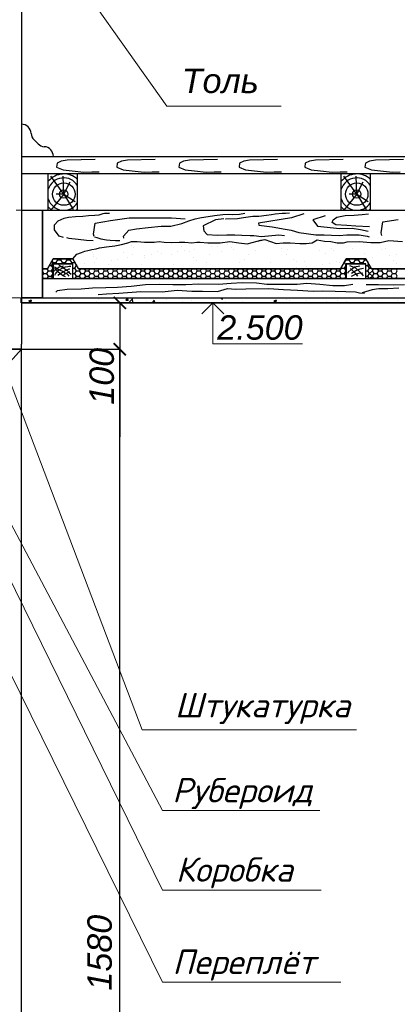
# Model space of a CAD drawing. Header units: millimetres. Extents: x 84778 to 227326, y -44398 to 146312.
# Tile 65 of 67: x 216051 to 219918, y -8001 to 2085. Entities that reach past the tile are written whole.
import ezdxf

# ---------------------------------------------------------------- set-up
doc = ezdxf.new("R2010")
doc.units = ezdxf.units.MM
doc.header["$LTSCALE"] = 10
doc.linetypes.add('ACAD_ISO03W100', pattern=[30, 12, -18])
doc.linetypes.add('DASHED', pattern=[19.05, 12.7, -6.35])
for name, color, linetype, lineweight in [('Основная', 7, 'Continuous', 30), ('основной', 7, 'Continuous', 30), ('пунктирная', 7, 'ACAD_ISO03W100', 20), ('Тонкая', 7, 'Continuous', 25)]:
    doc.layers.add(name, color=color, linetype=linetype, lineweight=lineweight)
doc.layers.add('Размерная', color=7, linetype='Continuous')
doc.layers.add('Текст', color=7, linetype='Continuous')
doc.styles.add('Isocpeur', font='isocpeui.ttf')
doc.styles.add('STIL 888', font='ARIALI.TTF')

# ---------------------------------------------------------------- blocks, each defined once
blk = doc.blocks.new('_ArchTick')
at = {"color": 0, "linetype": 'ByBlock', "const_width": 0.15}
blk.add_lwpolyline([(-0.5, -0.5), (0.5, 0.5)], dxfattribs=at)

msp = doc.modelspace()

# ---------------------------------------------------------------- linework, layer by layer
at = {"layer": 'Основная', "ltscale": 50}
for p, q in [((216066.7, 684.6), (223942.8, 684.6)), ((216066.7, 684.6), (223942.8, 684.6)), ((216066.7, -815.4), (223942.8, -815.4)), ((216066.7, -815.4), (223942.8, -815.4)), ((216068.9, -815.4), (223942.8, -815.4))]:
    msp.add_line(p, q, dxfattribs=at)
at = {"layer": 'Основная', "linetype": 'Continuous', "lineweight": 30, "ltscale": 1000}
for p, q in [((215867.3, -1290.4), (216068.9, -1290.4)), ((216068.9, -1290.4), (215867.3, -1515.4))]:
    msp.add_line(p, q, dxfattribs=at)
at = {"layer": 'основной'}
for p, q in [((216068.9, 4725.2), (216068.9, -1240.4)), ((216068.9, 134.6), (216068.9, -765.4))]:
    msp.add_line(p, q, dxfattribs=at)
at = {"layer": 'основной', "lineweight": 30}
for q in [(214367.3, -1290.4), (214417.3, -1290.4)]:
    msp.add_line((216068.9, -1290.4), q, dxfattribs=at)
at = {"layer": 'основной', "ltscale": 50}
msp.add_line((216068.9, -8890.4), (216068.9, -1240.4), dxfattribs=at)
at = {"layer": 'пунктирная', "linetype": 'DASHED'}
for p, q in [((215443.9, 134.6), (216068.9, 134.6)), ((215168.9, -765.4), (216068.9, -765.4))]:
    msp.add_line(p, q, dxfattribs=at)
at = {"layer": 'Размерная', "linetype": 'Continuous', "lineweight": 20}
for p, q in [((217916.8, -928.5), (218030, -815.4)), ((218143.1, -928.5), (218030, -815.4)), ((218030, -815.4), (218030, -1234)), ((218030, -1234), (218946.6, -1234))]:
    msp.add_line(p, q, dxfattribs=at)
at = {"layer": 'Текст', "lineweight": 20}
for p, q in [((215862.1, -1381.9), (217305.5, -5189.2)), ((215082, -1415.4), (217513.4, -6015.5)), ((214991.3, -1694.8), (217513.4, -6831.3)), ((214734, -2131.8), (217513.4, -7773.6)), ((217305.5, -5189.2), (219500.7, -5189.2)), ((217513.4, -6015.5), (219123.7, -6015.5)), ((217513.4, -6831.3), (219138.9, -6831.3)), ((217513.4, -7773.6), (219339.6, -7773.6))]:
    msp.add_line(p, q, dxfattribs=at)
at = {"layer": 'Тонкая', "linetype": 'Continuous', "lineweight": 0, "ltscale": 1000}
for p, q in [((215607.5, 3948.7), (217558.2, 1199.3)), ((217558.2, 1199.3), (218728.9, 1199.3))]:
    msp.add_line(p, q, dxfattribs=at)
at = {"layer": 'Тонкая', "lineweight": -2}
msp.add_line((216197.8, 855.7), (216240.2, 813.3), dxfattribs=at)
at = {"layer": 'Тонкая', "ltscale": 50}
for p, q in [((216068.9, 684.6), (223942.8, 684.6)), ((216068.9, 684.6), (223942.8, 684.6)), ((216068.9, 134.6), (223942.8, 134.6)), ((216285.9, -215.4), (216285.9, 134.6)), ((216285.9, -765.4), (216285.9, -315.4)), ((216068.9, -765.4), (223942.8, -765.4)), ((216068.9, -815.4), (223942.8, -815.4))]:
    msp.add_line(p, q, dxfattribs=at)
at = {"layer": 'Тонкая', "linetype": 'Continuous', "ltscale": 1000}
for p, q in [((216285.9, 684.6), (219702.5, 684.6)), ((216434.6, 613.7), (216429.5, 575.9)), ((216477.5, 636.4), (216434.6, 613.7)), ((216538.1, 646.5), (216477.5, 636.4)), ((216823.2, 651.6), (216538.1, 646.5)), ((217050.3, 613.7), (217045.3, 575.9)), ((217093.2, 636.4), (217050.3, 613.7)), ((217153.8, 646.5), (217093.2, 636.4)), ((217439, 651.6), (217153.8, 646.5)), ((217686.3, 613.7), (217681.3, 575.9)), ((217729.2, 636.4), (217686.3, 613.7)), ((217789.8, 646.5), (217729.2, 636.4)), ((218075, 651.6), (217789.8, 646.5)), ((218302.1, 613.7), (218297, 575.9)), ((218345, 636.4), (218302.1, 613.7)), ((218405.6, 646.5), (218345, 636.4)), ((218690.7, 651.6), (218405.6, 646.5)), ((218975.9, 613.7), (218970.9, 575.9)), ((219018.8, 636.4), (218975.9, 613.7)), ((219079.4, 646.5), (219018.8, 636.4)), ((219364.6, 651.6), (219079.4, 646.5)), ((219591.7, 613.7), (219586.6, 575.9)), ((219634.6, 636.4), (219591.7, 613.7)), ((219695.2, 646.5), (219634.6, 636.4)), ((219980.3, 651.6), (219695.2, 646.5)), ((216068.9, 509.6), (223942.8, 509.6)), ((216344.1, 135.5), (216344.1, 509.6)), ((216429.5, 575.9), (216495.2, 545.7)), ((216495.2, 545.7), (216588.5, 535.6)), ((216588.5, 535.6), (216709.7, 523)), ((216644.1, 135.5), (216644.1, 509.6)), ((216709.7, 523), (216790.4, 528)), ((216790.4, 528), (216863.6, 525.5)), ((217045.3, 575.9), (217110.9, 545.7)), ((217110.9, 545.7), (217204.3, 535.6)), ((217204.3, 535.6), (217325.4, 523)), ((217325.4, 523), (217406.2, 528)), ((217406.2, 528), (217479.4, 525.5)), ((217681.3, 575.9), (217746.9, 545.7)), ((217746.9, 545.7), (217840.3, 535.6)), ((217840.3, 535.6), (217961.4, 523)), ((217961.4, 523), (218042.2, 528)), ((218042.2, 528), (218115.3, 525.5)), ((218297, 575.9), (218362.7, 545.7)), ((218362.7, 545.7), (218456, 535.6)), ((218456, 535.6), (218577.2, 523)), ((218577.2, 523), (218657.9, 528)), ((218657.9, 528), (218731.1, 525.5)), ((218970.9, 575.9), (219036.5, 545.7)), ((219036.5, 545.7), (219129.9, 535.6)), ((219129.9, 535.6), (219251, 523)), ((219251, 523), (219331.8, 528)), ((219331.8, 528), (219404.9, 525.5)), ((219344.1, 135.5), (219344.1, 509.6)), ((219586.6, 575.9), (219652.3, 545.7)), ((219644.1, 135.5), (219644.1, 509.6)), ((219652.3, 545.7), (219745.6, 535.6)), ((219745.6, 535.6), (219866.8, 523)), ((219866.8, 523), (219947.5, 528)), ((216502.6, 298.4), (216369, 482.1)), ((216502.6, 298.4), (216497.4, 481.7)), ((216502.6, 298.4), (216566.9, 423.2)), ((219502.6, 298.4), (219369, 482.1)), ((219502.6, 298.4), (219497.4, 481.7)), ((219502.6, 298.4), (219566.9, 423.2)), ((216502.6, 298.4), (216370.7, 135.5)), ((216502.6, 298.4), (216425.7, 296.5)), ((216502.6, 298.4), (216619.7, 221.4)), ((216502.6, 298.4), (216598.1, 139.5)), ((219502.6, 298.4), (219370.7, 135.5)), ((219502.6, 298.4), (219425.7, 296.5)), ((219502.6, 298.4), (219598.1, 139.5)), ((219502.6, 298.4), (219619.7, 221.4)), ((216068.9, 134.6), (216285.9, 134.6)), ((216285.9, 134.6), (216285.9, -765.4)), ((216904.4, 98.4), (216919.5, 101.8)), ((216919.5, 101.8), (216965.9, 103)), ((216965.9, 103), (216969.4, 104.2)), ((218301.5, 92.6), (218355.9, 104.4)), ((218667, 94.8), (218740.4, 101.9)), ((218740.4, 101.9), (218771.2, 101.9)), ((218771.2, 101.9), (218813.8, 106.7)), ((216409.3, -17.8), (216445.3, 25.2)), ((216445.3, 25.2), (216475.5, 39.1)), ((216475.5, 39.1), (216506.9, 53.1)), ((216506.9, 53.1), (216551.1, 63.5)), ((216551.1, 63.5), (216623.1, 68.2)), ((216623.1, 68.2), (216697.5, 72.8)), ((216697.5, 72.8), (216754.4, 78.6)), ((216754.4, 78.6), (216820.7, 82.1)), ((216806.2, -110.9), (216823.6, 2.1)), ((216820.7, 82.1), (216863.7, 86.7)), ((216823.6, 2.1), (216980.3, 28.2)), ((216863.7, 86.7), (216904.4, 98.4)), ((216980.3, 28.2), (217171.7, 54.3)), ((217171.7, 54.3), (217319.7, 54.3)), ((217319.7, 54.3), (217476.3, 54.3)), ((217476.3, 54.3), (217606.9, 54.3)), ((217606.9, 54.3), (217746.1, 45.6)), ((217709.8, -4.4), (217783.2, 24)), ((217783.2, 24), (217847.1, 45.3)), ((217847.1, 45.3), (217913.3, 59.5)), ((217913.3, 59.5), (217982, 68.9)), ((218055.3, 33.5), (217929.9, -28)), ((217982, 68.9), (218045.8, 78.4)), ((218045.8, 78.4), (218131.1, 87.8)), ((218142.9, 45.3), (218055.3, 33.5)), ((218131.1, 87.8), (218192.6, 92.6)), ((218158.2, 45.2), (218162.9, 45.2)), ((218162.9, 45.2), (218281.3, 49.9)), ((218192.6, 92.6), (218228.1, 90.2)), ((218228.1, 90.2), (218301.5, 92.6)), ((218281.3, 49.9), (218342.8, 59.4)), ((218342.8, 59.4), (218439.8, 71.2)), ((218439.8, 71.2), (218501.4, 73.6)), ((218832.8, 53.8), (218496.1, 0.9)), ((218496.1, 0.9), (218500.9, -20.7)), ((218501.4, 73.6), (218579.5, 83)), ((218579.5, 83), (218629.2, 87.8)), ((218629.2, 87.8), (218667, 94.8)), ((218960.2, 97), (218832.8, 53.8)), ((219179.1, 75.4), (219054, 34.5)), ((219054, 34.5), (219099.7, -30.3)), ((219251.2, 8.1), (219260.9, 34.5)), ((219289.7, -15.9), (219251.2, 8.1)), ((219260.9, 34.5), (219296.9, 61)), ((219296.9, 61), (219383.5, 77.8)), ((219383.5, 77.8), (219474.9, 82.6)), ((219474.9, 82.6), (219559.1, 89.8)), ((219559.1, 89.8), (219624, 94.6)), ((219751.1, -99.8), (219768.5, 13.2)), ((219768.5, 13.2), (219925.2, 39.3)), ((216408.1, -68.8), (216409.3, -17.8)), ((216455.8, -131.5), (216408.1, -68.8)), ((217113.4, -132.1), (217167.8, -70.6)), ((217167.8, -70.6), (217248.3, -56.4)), ((217248.3, -56.4), (217366.6, -42.2)), ((217366.6, -42.2), (217499.2, -30.4)), ((217499.2, -30.4), (217598.6, -30.4)), ((217598.6, -30.4), (217709.8, -4.4)), ((217929.9, -28), (217937, -77.7)), ((217937, -77.7), (217972.5, -115.5)), ((218500.9, -20.7), (218635.6, -37.6)), ((218635.6, -37.6), (218770.3, -59.2)), ((218770.3, -59.2), (218830.4, -71.2)), ((218830.4, -71.2), (218909.7, -95.2)), ((218909.7, -95.2), (219082.9, -119.3)), ((219099.7, -30.3), (219330.6, -54.4)), ((219400.3, -23.1), (219289.7, -15.9)), ((219330.6, -54.4), (219455.7, -49.6)), ((219494.1, -30.3), (219400.3, -23.1)), ((219455.7, -49.6), (219539.8, -64)), ((219633.6, -35.2), (219494.1, -30.3)), ((219539.8, -64), (219619.2, -80.8)), ((219759.8, -125.9), (219751.1, -99.8)), ((216285.9, -315.4), (216285.9, -197.6)), ((216499.9, -147.8), (216455.8, -131.5)), ((216530.8, -146.8), (216554.9, -153.3)), ((216554.9, -153.3), (216649.4, -162.1)), ((216649.4, -162.1), (216735.1, -173.1)), ((216735.1, -173.1), (216803.2, -177.5)), ((216814.9, -137), (216806.2, -110.9)), ((216818.6, -140.2), (216842.7, -146.8)), ((216842.7, -146.8), (216882.3, -159.9)), ((216882.3, -159.9), (216941.6, -168.7)), ((216941.6, -168.7), (216976.7, -173.1)), ((216976.7, -173.1), (217031.7, -175.3)), ((217031.7, -175.3), (217047, -175.3)), ((217047, -175.3), (217077.8, -177.5)), ((217093.1, -218.8), (217159.3, -200.3)), ((217118.1, -153.4), (217113.4, -132.1)), ((217159.3, -200.3), (217196.4, -187)), ((217196.4, -187), (217254.6, -187)), ((217254.6, -187), (217328.8, -192.3)), ((217328.8, -192.3), (217426.8, -192.3)), ((217408.2, -195.1), (217408.2, -195.1)), ((217426.8, -192.3), (217479.7, -187)), ((217479.7, -187), (217530, -195)), ((217530, -195), (217606.8, -197.6)), ((217606.8, -197.6), (217683.6, -195)), ((217683.6, -195), (217741.9, -195)), ((217741.9, -195), (217813.4, -200.3)), ((217813.4, -200.3), (217863.7, -195)), ((217863.7, -195), (217900.7, -192.3)), ((217900.7, -192.3), (217977.5, -200.3)), ((217972.5, -115.5), (218076.6, -122.6)), ((217977.5, -200.3), (218105, -201.3)), ((218076.6, -122.6), (218171.3, -120.2)), ((218105, -201.3), (218202.8, -187.3)), ((218171.3, -120.2), (218254.1, -120.2)), ((218199.2, -193.7), (218199.2, -193.7)), ((218202.8, -187.3), (218295.9, -201.3)), ((218254.1, -120.2), (218325.1, -122.6)), ((218295.9, -201.3), (218379.8, -210.6)), ((218325.1, -122.6), (218410.3, -125)), ((218379.8, -210.6), (218481.6, -182.6)), ((218410.3, -125), (218448.2, -125)), ((218448.2, -125), (218526.3, -134.4)), ((218481.6, -182.6), (218561.6, -167.6)), ((218481.6, -182.6), (218521.6, -175.1)), ((218521.6, -175.1), (218561.6, -167.6)), ((218524.8, -175.4), (218524.8, -175.4)), ((218526.3, -134.4), (218704.9, -118)), ((218561.6, -167.6), (218677.8, -205.9)), ((218594.7, -193), (218594.7, -193)), ((218677.8, -205.9), (218747.7, -201.3)), ((218704.9, -118), (218764.1, -125.1)), ((218747.7, -201.3), (218822.2, -201.3)), ((218822.2, -201.3), (218920, -205.9)), ((218985.2, -205.9), (219045.8, -201.3)), ((219045.8, -201.3), (219097, -168.7)), ((219082.9, -119.3), (219169.5, -119.3)), ((219097, -168.7), (219172.1, -183.1)), ((219169.5, -119.3), (219244, -121.7)), ((219172.1, -183.1), (219236.7, -187.3)), ((219236.7, -187.3), (219301.9, -201.3)), ((219244, -121.7), (219321, -124.1)), ((219301.9, -201.3), (219367.1, -201.3)), ((219321, -124.1), (219400.3, -119.3)), ((219367.1, -201.3), (219405.8, -192)), ((219367.1, -201.3), (219367.1, -201.3)), ((219400.3, -119.3), (219527.8, -119.3)), ((219405.8, -192), (219526.9, -187.3)), ((219526.9, -187.3), (219648, -196.6)), ((219527.8, -119.3), (219609.6, -133.7)), ((219609.6, -133.7), (219628.8, -140.9)), ((219648, -196.6), (219741.2, -196.6)), ((219741.2, -196.6), (219829.7, -178)), ((219781.2, -190.8), (219781.2, -190.8)), ((219829.7, -178), (219969.4, -187.3)), ((216635.9, -315.4), (216682.7, -300.8)), ((216682.7, -300.8), (216717.1, -287.6)), ((216717.1, -287.6), (216748.9, -279.6)), ((216748.9, -279.6), (216788.6, -269.1)), ((216788.6, -269.1), (216833.6, -263.8)), ((216833.6, -263.8), (216868, -250.5)), ((216868, -250.5), (216939.5, -242.6)), ((216939.5, -242.6), (217024.3, -232)), ((217024.3, -232), (217093.1, -218.8)), ((217192.3, -228.3), (217192.3, -228.3)), ((217215.7, -249.7), (217215.7, -249.7)), ((217461.5, -292), (217461.5, -292)), ((217671.7, -287.7), (217671.7, -287.7)), ((217707.9, -239.5), (217707.9, -239.5)), ((217737.8, -279), (217737.8, -279)), ((217793.9, -287.7), (217793.9, -287.7)), ((217841.1, -265.4), (217841.1, -265.4)), ((218013.6, -242.7), (218013.6, -242.7)), ((218079.7, -234), (218079.7, -234)), ((218118.8, -289.3), (218118.8, -289.3)), ((218182.9, -220.4), (218182.9, -220.4)), ((218216.1, -243.9), (218216.1, -243.9)), ((218239.5, -265.3), (218239.5, -265.3)), ((218461.8, -276.9), (218461.8, -276.9)), ((218731.8, -255.1), (218731.8, -255.1)), ((218794.2, -272.7), (218794.2, -272.7)), ((218920, -205.9), (218985.2, -205.9)), ((219119.1, -274.2), (219119.1, -274.2)), ((219240, -259.4), (219240, -259.4)), ((219263.4, -280.9), (219263.4, -280.9)), ((219462.1, -261.9), (219462.1, -261.9)), ((219755.6, -270.7), (219755.6, -270.7)), ((219794.5, -257.6), (219794.5, -257.6)), ((216285.9, -465.4), (216285.9, -315.4)), ((216394.1, -365.4), (216337.3, -465.4)), ((216337.3, -465.4), (216394.1, -365.4)), ((216337.3, -465.4), (216394.1, -365.4)), ((216393.7, -403.9), (216382.9, -385.1)), ((216594.1, -365.4), (216394.1, -365.4)), ((216394.1, -365.4), (216594.1, -365.4)), ((216394.1, -365.4), (216594.1, -365.4)), ((216394.1, -365.4), (216594.1, -365.4)), ((216425.4, -403.8), (216441.3, -376.3)), ((216441.3, -376.4), (216435, -365.4)), ((216441.4, -376.3), (216473.1, -376.3)), ((216473.1, -376.3), (216479.4, -365.4)), ((216489, -403.9), (216473.1, -376.4)), ((216520.7, -403.8), (216536.6, -376.3)), ((216536.6, -376.4), (216530.3, -365.4)), ((216536.6, -376.3), (216568.4, -376.3)), ((216568.3, -376.3), (216574.6, -365.4)), ((216584.2, -403.9), (216568.3, -376.4)), ((216594.1, -365.4), (216635.9, -315.4)), ((216652.5, -465.4), (216594.1, -365.4)), ((216594.1, -365.4), (216652.5, -465.4)), ((216594.1, -365.4), (216652.5, -465.4)), ((216615.9, -403.8), (216616.2, -403.3)), ((216793.6, -302.8), (216793.6, -302.8)), ((216810, -319.4), (216810, -319.4)), ((216810.5, -339.7), (216810.5, -339.7)), ((216815.5, -400.5), (216815.5, -400.5)), ((216833.9, -361.2), (216833.9, -361.2)), ((216988, -377.7), (216988, -377.7)), ((217054.1, -369), (217054.1, -369)), ((217118.4, -304.3), (217118.4, -304.3)), ((217157.4, -355.4), (217157.4, -355.4)), ((217205.5, -318.7), (217205.5, -318.7)), ((217326.1, -351), (217326.1, -351)), ((217329.9, -332.7), (217329.9, -332.7)), ((217396, -324), (217396, -324)), ((217499.2, -310.4), (217499.2, -310.4)), ((217601, -318), (217601, -318)), ((217834.3, -355.3), (217834.3, -355.3)), ((217857.7, -376.8), (217857.7, -376.8)), ((217996.5, -317.2), (217996.5, -317.2)), ((218298, -402.6), (218298, -402.6)), ((218350, -366.5), (218350, -366.5)), ((218392, -316.5), (218392, -316.5)), ((218787.5, -315.8), (218787.5, -315.8)), ((218858.2, -370.9), (218858.2, -370.9)), ((218881.6, -392.4), (218881.6, -392.4)), ((218965.9, -391.8), (218965.9, -391.8)), ((219183, -315.1), (219183, -315.1)), ((219298.4, -387.5), (219298.4, -387.5)), ((219325.6, -398.8), (219325.6, -398.8)), ((219394.1, -365.4), (219337.3, -465.4)), ((219337.3, -465.4), (219394.1, -365.4)), ((219337.3, -465.4), (219394.1, -365.4)), ((219373.9, -382.1), (219373.9, -382.1)), ((219378.2, -403.8), (219394.1, -376.3)), ((219394.1, -376.4), (219391, -370.9)), ((219594.1, -365.4), (219394.1, -365.4)), ((219394.1, -365.4), (219594.1, -365.4)), ((219394.1, -365.4), (219594.1, -365.4)), ((219394.1, -365.4), (219594.1, -365.4)), ((219394.1, -376.3), (219425.9, -376.3)), ((219425.8, -376.3), (219432.1, -365.4)), ((219441.7, -403.9), (219425.8, -376.4)), ((219473.4, -403.8), (219489.3, -376.3)), ((219489.3, -376.4), (219483, -365.4)), ((219489.4, -376.3), (219521.1, -376.3)), ((219521.1, -376.3), (219527.4, -365.4)), ((219537, -403.9), (219521.1, -376.4)), ((219568.7, -403.8), (219584.6, -376.3)), ((219584.6, -376.4), (219578.3, -365.4)), ((219578.5, -314.4), (219578.5, -314.4)), ((219584.6, -376.3), (219600.5, -376.3)), ((219652.5, -465.4), (219594.1, -365.4)), ((219594.1, -365.4), (219652.5, -465.4)), ((219594.1, -365.4), (219652.5, -465.4)), ((219623.3, -389.1), (219623.3, -389.1)), ((219667.4, -353.8), (219667.4, -353.8)), ((219839.9, -331.1), (219839.9, -331.1)), ((219882.1, -386.5), (219882.1, -386.5)), ((219906, -322.4), (219906, -322.4)), ((216337.3, -465.4), (216285.9, -465.4)), ((216285.9, -565.4), (216285.9, -465.4)), ((216285.9, -465.4), (216337.3, -465.4)), ((216285.9, -480.5), (216294.6, -465.4)), ((216285.9, -465.4), (216337.3, -465.4)), ((216298.5, -513.8), (216285.9, -492.1)), ((216330.2, -513.8), (216346.1, -486.3)), ((216346.1, -486.3), (216334, -465.4)), ((216346.1, -486.3), (216377.9, -486.3)), ((216356.6, -431.3), (216377.9, -431.3)), ((216370.4, -459), (216370.4, -459)), ((216377.8, -431.3), (216393.7, -403.8)), ((216393.7, -458.8), (216377.8, -431.3)), ((216377.8, -486.3), (216393.7, -458.8)), ((216393.7, -513.8), (216377.8, -486.3)), ((216393.8, -403.8), (216425.5, -403.8)), ((216393.8, -458.8), (216394.1, -458.8)), ((216594.1, -415.4), (216394.1, -415.4)), ((216394.1, -415.4), (216394.1, -565.4)), ((216394.1, -415.4), (216594.1, -415.4)), ((216394.1, -565.4), (216394.1, -415.4)), ((216405.7, -489.9), (216419.8, -473.6)), ((216406.8, -446.6), (216456.7, -478)), ((216406.8, -465), (216443.7, -497.5)), ((216417.7, -517), (216431.7, -500.7)), ((216419.8, -473.6), (216455.6, -446.6)), ((216432.1, -415.4), (216425.5, -403.9)), ((216431.7, -500.7), (216442.6, -488.8)), ((216442.6, -488.8), (216456.7, -478)), ((216443.7, -497.5), (216477.3, -522.4)), ((216452.3, -423.8), (216455.6, -428.2)), ((216455.6, -428.2), (216478.3, -444.4)), ((216455.6, -446.6), (216500, -437.9)), ((216456.7, -478), (216492.4, -456.3)), ((216456.7, -478), (216500, -495.3)), ((216456.7, -478), (216456.7, -478)), ((216473.7, -445.5), (216473.7, -445.5)), ((216478.3, -444.4), (216513, -467.2)), ((216480.5, -508.3), (216500, -495.3)), ((216482.2, -415.4), (216488.9, -403.8)), ((216489, -403.8), (216520.8, -403.8)), ((216492.4, -456.3), (216519.5, -447.7)), ((216500, -495.3), (216527.1, -480.1)), ((216500, -495.3), (216516.9, -516.9)), ((216513, -467.2), (216532.5, -482.3)), ((216519.5, -447.7), (216543.4, -443.3)), ((216527.4, -415.4), (216520.7, -403.9)), ((216527.1, -480.1), (216552, -471.5)), ((216532.5, -482.3), (216557.4, -504)), ((216543.4, -443.3), (216558.5, -440.1)), ((216543.4, -505), (216566.1, -495.3)), ((216552, -471.5), (216566.1, -468.2)), ((216557.4, -504), (216578, -521.3)), ((216558.5, -440.1), (216574.8, -439)), ((216577.5, -415.4), (216584.2, -403.8)), ((216584.3, -403.8), (216616, -403.8)), ((216594.1, -565.4), (216594.1, -415.4)), ((216594.1, -565.4), (216594.1, -415.4)), ((216594.1, -458.8), (216616, -458.8)), ((216615.9, -458.8), (216631.8, -431.3)), ((216615.9, -513.8), (216631.8, -486.3)), ((216631.8, -431.3), (216616, -403.9)), ((216631.8, -486.3), (216616, -458.8)), ((216631.9, -431.3), (216632.6, -431.3)), ((216631.9, -486.3), (216663.6, -486.3)), ((216646.2, -422.7), (216646.2, -422.7)), ((219337.3, -465.4), (216652.5, -465.4)), ((216652.5, -465.4), (219337.3, -465.4)), ((216652.5, -465.4), (219337.3, -465.4)), ((216663.6, -486.3), (216675.6, -465.4)), ((216679.5, -513.8), (216663.6, -486.3)), ((216711.2, -513.8), (216727.1, -486.3)), ((216712.3, -414), (216712.3, -414)), ((216727.1, -486.3), (216715, -465.4)), ((216727.1, -486.3), (216758.9, -486.3)), ((216758.8, -486.3), (216770.9, -465.4)), ((216774.7, -513.8), (216758.8, -486.3)), ((216806.4, -513.8), (216822.3, -486.3)), ((216822.3, -486.3), (216810.2, -465.4)), ((216822.4, -486.3), (216854.1, -486.3)), ((216854.1, -486.3), (216866.1, -465.4)), ((216870, -513.8), (216854.1, -486.3)), ((216901.7, -513.8), (216917.6, -486.3)), ((216917.6, -486.3), (216905.5, -465.4)), ((216917.6, -486.3), (216949.4, -486.3)), ((216944.4, -462.4), (216944.4, -462.4)), ((216949.3, -486.3), (216961.4, -465.4)), ((216965.2, -513.8), (216949.3, -486.3)), ((216965.3, -421.8), (216965.3, -421.8)), ((216996.9, -513.8), (217012.8, -486.3)), ((217012.8, -486.3), (217000.7, -465.4)), ((217012.9, -486.3), (217044.6, -486.3)), ((217044.6, -486.3), (217056.6, -465.4)), ((217060.5, -513.8), (217044.6, -486.3)), ((217092.2, -513.8), (217108.1, -486.3)), ((217108.1, -486.3), (217096, -465.4)), ((217108.1, -486.3), (217139.9, -486.3)), ((217139.8, -486.3), (217151.9, -465.4)), ((217155.7, -513.8), (217139.8, -486.3)), ((217187.4, -513.8), (217203.3, -486.3)), ((217203.3, -486.3), (217191.2, -465.4)), ((217203.4, -486.3), (217235.1, -486.3)), ((217235.1, -486.3), (217247.1, -465.4)), ((217251, -513.8), (217235.1, -486.3)), ((217282.7, -513.8), (217298.6, -486.3)), ((217298.6, -486.3), (217286.5, -465.4)), ((217297.7, -417.6), (217297.7, -417.6)), ((217298.6, -486.3), (217330.4, -486.3)), ((217330.3, -486.3), (217342.4, -465.4)), ((217346.2, -513.8), (217330.3, -486.3)), ((217377.9, -513.8), (217393.8, -486.3)), ((217393.8, -486.3), (217381.7, -465.4)), ((217393.9, -486.3), (217425.6, -486.3)), ((217425.6, -486.3), (217437.6, -465.4)), ((217441.5, -513.8), (217425.6, -486.3)), ((217473.2, -513.8), (217489.1, -486.3)), ((217489.1, -486.3), (217477, -465.4)), ((217489.1, -486.3), (217520.9, -486.3)), ((217520.8, -486.3), (217532.9, -465.4)), ((217536.7, -513.8), (217520.8, -486.3)), ((217568.4, -513.8), (217584.3, -486.3)), ((217584.3, -486.3), (217572.2, -465.4)), ((217584.4, -486.3), (217616.1, -486.3)), ((217616.1, -486.3), (217628.1, -465.4)), ((217632, -513.8), (217616.1, -486.3)), ((217622.6, -419.2), (217622.6, -419.2)), ((217663.7, -513.8), (217679.6, -486.3)), ((217679.6, -486.3), (217667.5, -465.4)), ((217679.6, -486.3), (217711.4, -486.3)), ((217711.3, -486.3), (217723.4, -465.4)), ((217727.2, -513.8), (217711.3, -486.3)), ((217758.9, -513.8), (217774.8, -486.3)), ((217774.8, -486.3), (217762.7, -465.4)), ((217774.9, -486.3), (217806.6, -486.3)), ((217806.6, -486.3), (217818.6, -465.4)), ((217822.5, -513.8), (217806.6, -486.3)), ((217854.2, -513.8), (217870.1, -486.3)), ((217870.1, -486.3), (217858, -465.4)), ((217870.1, -486.3), (217901.9, -486.3)), ((217901.9, -486.3), (217913.9, -465.4)), ((217917.8, -513.8), (217901.9, -486.3)), ((217949.4, -513.8), (217965.3, -486.3)), ((217965.3, -486.3), (217953.2, -465.4)), ((217965.4, -486.3), (217997.1, -486.3)), ((217965.6, -406.8), (217965.6, -406.8)), ((217997.1, -486.3), (218009.1, -465.4)), ((218013, -513.8), (217997.1, -486.3)), ((218044.7, -513.8), (218060.6, -486.3)), ((218060.6, -486.3), (218048.5, -465.4)), ((218060.6, -486.3), (218092.4, -486.3)), ((218092.3, -486.3), (218104.4, -465.4)), ((218108.2, -513.8), (218092.3, -486.3)), ((218139.9, -513.8), (218155.8, -486.3)), ((218155.8, -486.3), (218143.7, -465.4)), ((218155.9, -486.3), (218187.6, -486.3)), ((218187.6, -486.3), (218199.6, -465.4)), ((218203.5, -513.8), (218187.6, -486.3)), ((218235.2, -513.8), (218251.1, -486.3)), ((218251.1, -486.3), (218239, -465.4)), ((218251.1, -486.3), (218282.9, -486.3)), ((218282.8, -486.3), (218294.9, -465.4)), ((218298.7, -513.8), (218282.8, -486.3)), ((218330.4, -513.8), (218346.3, -486.3)), ((218346.3, -486.3), (218334.2, -465.4)), ((218346.4, -486.3), (218378.1, -486.3)), ((218378.1, -486.3), (218390.1, -465.4)), ((218394, -513.8), (218378.1, -486.3)), ((218425.7, -513.8), (218441.6, -486.3)), ((218441.6, -486.3), (218429.5, -465.4)), ((218441.6, -486.3), (218473.4, -486.3)), ((218473.3, -486.3), (218485.4, -465.4)), ((218489.2, -513.8), (218473.3, -486.3)), ((218520.9, -513.8), (218536.8, -486.3)), ((218536.8, -486.3), (218524.7, -465.4)), ((218536.9, -486.3), (218568.6, -486.3)), ((218568.6, -486.3), (218580.6, -465.4)), ((218584.5, -513.8), (218568.6, -486.3)), ((218616.2, -513.8), (218632.1, -486.3)), ((218632.1, -486.3), (218620, -465.4)), ((218622.9, -404.1), (218622.9, -404.1)), ((218632.1, -486.3), (218663.9, -486.3)), ((218663.8, -486.3), (218675.9, -465.4)), ((218679.7, -513.8), (218663.8, -486.3)), ((218711.4, -513.8), (218727.3, -486.3)), ((218727.3, -486.3), (218715.2, -465.4)), ((218727.4, -486.3), (218759.1, -486.3)), ((218759.1, -486.3), (218771.1, -465.4)), ((218775, -513.8), (218759.1, -486.3)), ((218806.7, -513.8), (218822.6, -486.3)), ((218822.6, -486.3), (218810.5, -465.4)), ((218822.6, -486.3), (218854.4, -486.3)), ((218854.3, -486.3), (218866.4, -465.4)), ((218870.2, -513.8), (218854.3, -486.3)), ((218880.5, -457.4), (218880.5, -457.4)), ((218901.9, -513.8), (218917.8, -486.3)), ((218917.8, -486.3), (218905.7, -465.4)), ((218917.9, -486.3), (218949.6, -486.3)), ((218949.6, -486.3), (218961.6, -465.4)), ((218965.5, -513.8), (218949.6, -486.3)), ((218983.7, -443.8), (218983.7, -443.8)), ((218997.2, -513.8), (219013.1, -486.3)), ((219013.1, -486.3), (219001, -465.4)), ((219013.1, -486.3), (219044.9, -486.3)), ((219044.8, -486.3), (219056.9, -465.4)), ((219060.7, -513.8), (219044.8, -486.3)), ((219092.4, -513.8), (219108.3, -486.3)), ((219108.3, -486.3), (219096.2, -465.4)), ((219108.4, -486.3), (219140.1, -486.3)), ((219140.1, -486.3), (219152.1, -465.4)), ((219156, -513.8), (219140.1, -486.3)), ((219156.2, -421.1), (219156.2, -421.1)), ((219187.7, -513.8), (219203.6, -486.3)), ((219203.6, -486.3), (219191.5, -465.4)), ((219203.6, -486.3), (219235.4, -486.3)), ((219222.3, -412.4), (219222.3, -412.4)), ((219235.3, -486.3), (219247.4, -465.4)), ((219251.2, -513.8), (219235.3, -486.3)), ((219282.9, -513.8), (219298.8, -486.3)), ((219298.8, -486.3), (219286.7, -465.4)), ((219298.9, -486.3), (219330.6, -486.3)), ((219330.6, -486.3), (219346.4, -458.8)), ((219346.5, -513.8), (219330.6, -486.3)), ((219346.5, -458.8), (219343.7, -454.1)), ((219346.5, -458.8), (219378.3, -458.8)), ((219372.3, -403.8), (219378.3, -403.8)), ((219394.1, -431.3), (219378.2, -403.9)), ((219378.2, -458.8), (219394.1, -431.3)), ((219394.1, -486.3), (219378.2, -458.8)), ((219378.2, -513.8), (219394.1, -486.3)), ((219594.1, -415.4), (219394.1, -415.4)), ((219394.1, -415.4), (219394.1, -565.4)), ((219394.1, -415.4), (219594.1, -415.4)), ((219394.1, -565.4), (219394.1, -415.4)), ((219414, -510.9), (219415.7, -502.3)), ((219415.7, -502.3), (219446.6, -473.2)), ((219429.4, -432.1), (219491.1, -457.8)), ((219435, -415.4), (219441.7, -403.8)), ((219439.7, -464.7), (219484.3, -509.2)), ((219441.8, -403.8), (219473.5, -403.8)), ((219446.6, -473.2), (219480.8, -445.8)), ((219448.3, -512.6), (219492.8, -485.2)), ((219480.1, -415.4), (219473.5, -403.9)), ((219480.8, -445.8), (219535.7, -435.6)), ((219491.1, -457.8), (219530.5, -493.8)), ((219492.8, -485.2), (219537.4, -468.1)), ((219530.2, -415.4), (219536.9, -403.8)), ((219530.5, -493.8), (219556.2, -524.6)), ((219537, -403.8), (219568.8, -403.8)), ((219537.4, -468.1), (219569.9, -459.5)), ((219575.4, -415.4), (219568.7, -403.9)), ((219594.1, -565.4), (219594.1, -415.4)), ((219594.1, -565.4), (219594.1, -415.4)), ((219594.1, -431.3), (219616.4, -431.3)), ((219594.1, -486.3), (219616.4, -486.3)), ((219616.3, -431.3), (219624.4, -417.3)), ((219632.2, -458.8), (219616.3, -431.3)), ((219616.3, -486.3), (219632.2, -458.8)), ((219632.2, -513.8), (219616.3, -486.3)), ((219632.2, -513.8), (219663.6, -486.3)), ((219632.3, -458.8), (219648.6, -458.8)), ((219652.5, -465.4), (222337.3, -465.4)), ((222337.3, -465.4), (219652.5, -465.4)), ((219652.5, -465.4), (222337.3, -465.4)), ((219663.6, -486.3), (219675.6, -465.4)), ((219679.5, -513.8), (219663.6, -486.3)), ((219711.2, -513.8), (219727.1, -486.3)), ((219727.1, -486.3), (219715, -465.4)), ((219727.1, -486.3), (219758.9, -486.3)), ((219758.8, -486.3), (219770.9, -465.4)), ((219774.7, -513.8), (219758.8, -486.3)), ((219806.4, -513.8), (219822.3, -486.3)), ((219822.3, -486.3), (219810.2, -465.4)), ((219822.4, -486.3), (219854.1, -486.3)), ((219854.1, -486.3), (219866.1, -465.4)), ((219870, -513.8), (219854.1, -486.3)), ((219901.7, -513.8), (219917.6, -486.3)), ((219905.5, -408), (219905.5, -408)), ((219917.6, -486.3), (219905.5, -465.4)), ((216285.9, -535.5), (216298.4, -513.8)), ((216296.5, -565.4), (216285.9, -547.1)), ((216394.1, -565.4), (216285.9, -565.4)), ((216285.9, -565.4), (219648.3, -565.4)), ((216298.5, -513.8), (216330.3, -513.8)), ((216346.1, -541.3), (216330.2, -513.8)), ((216332.1, -565.4), (216346.1, -541.3)), ((216346.1, -541.3), (216377.9, -541.3)), ((216377.8, -541.3), (216393.7, -513.8)), ((216391.7, -565.4), (216377.8, -541.3)), ((216393.8, -513.8), (216394.1, -513.8)), ((216412.2, -533.2), (216417.7, -517)), ((216444.7, -535.4), (216453.4, -526.7)), ((216453.4, -526.7), (216480.5, -508.3)), ((216477.3, -522.4), (216497.8, -535.4)), ((216491.3, -541.9), (216498.9, -531)), ((216497.8, -535.4), (216517.3, -546.2)), ((216498.9, -531), (216514.1, -519.1)), ((216514.1, -519.1), (216543.4, -505)), ((216516.9, -516.9), (216528.7, -512.1)), ((216528.7, -512.1), (216543.4, -529.9)), ((216543.4, -529.9), (216553.4, -542.2)), ((216594.1, -513.8), (216616, -513.8)), ((219394.1, -565.4), (216594.1, -565.4)), ((216631.8, -541.3), (216616, -513.8)), ((216617.9, -565.4), (216631.8, -541.3)), ((216631.9, -541.3), (216663.6, -541.3)), ((216663.6, -541.3), (216679.4, -513.8)), ((216677.5, -565.4), (216663.6, -541.3)), ((216679.5, -513.8), (216711.3, -513.8)), ((216727.1, -541.3), (216711.2, -513.8)), ((216713.1, -565.4), (216727.1, -541.3)), ((216727.1, -541.3), (216758.9, -541.3)), ((216758.8, -541.3), (216774.7, -513.8)), ((216772.7, -565.4), (216758.8, -541.3)), ((216774.8, -513.8), (216806.5, -513.8)), ((216822.3, -541.3), (216806.5, -513.8)), ((216808.4, -565.4), (216822.3, -541.3)), ((216822.4, -541.3), (216854.1, -541.3)), ((216854.1, -541.3), (216869.9, -513.8)), ((216868, -565.4), (216854.1, -541.3)), ((216870, -513.8), (216901.8, -513.8)), ((216917.6, -541.3), (216901.7, -513.8)), ((216903.6, -565.4), (216917.6, -541.3)), ((216917.6, -541.3), (216949.4, -541.3)), ((216949.3, -541.3), (216965.2, -513.8)), ((216963.2, -565.4), (216949.3, -541.3)), ((216965.3, -513.8), (216997, -513.8)), ((217012.8, -541.3), (216997, -513.8)), ((216998.9, -565.4), (217012.8, -541.3)), ((217012.9, -541.3), (217044.6, -541.3)), ((217044.6, -541.3), (217060.4, -513.8)), ((217058.5, -565.4), (217044.6, -541.3)), ((217060.5, -513.8), (217092.3, -513.8)), ((217108.1, -541.3), (217092.2, -513.8)), ((217094.1, -565.4), (217108.1, -541.3)), ((217108.1, -541.3), (217139.9, -541.3)), ((217139.8, -541.3), (217155.7, -513.8)), ((217153.7, -565.4), (217139.8, -541.3)), ((217155.8, -513.8), (217187.5, -513.8)), ((217203.3, -541.3), (217187.5, -513.8)), ((217189.4, -565.4), (217203.3, -541.3)), ((217203.4, -541.3), (217235.1, -541.3)), ((217235.1, -541.3), (217250.9, -513.8)), ((217249, -565.4), (217235.1, -541.3)), ((217251, -513.8), (217282.8, -513.8)), ((217298.6, -541.3), (217282.7, -513.8)), ((217284.6, -565.4), (217298.6, -541.3)), ((217298.6, -541.3), (217330.4, -541.3)), ((217330.3, -541.3), (217346.2, -513.8)), ((217344.2, -565.4), (217330.3, -541.3)), ((217346.3, -513.8), (217378, -513.8)), ((217393.8, -541.3), (217378, -513.8)), ((217379.9, -565.4), (217393.8, -541.3)), ((217393.9, -541.3), (217425.6, -541.3)), ((217425.6, -541.3), (217441.4, -513.8)), ((217439.5, -565.4), (217425.6, -541.3)), ((217441.5, -513.8), (217473.3, -513.8)), ((217489.1, -541.3), (217473.2, -513.8)), ((217475.1, -565.4), (217489.1, -541.3)), ((217489.1, -541.3), (217520.9, -541.3)), ((217520.8, -541.3), (217536.7, -513.8)), ((217534.7, -565.4), (217520.8, -541.3)), ((217536.8, -513.8), (217568.5, -513.8)), ((217584.3, -541.3), (217568.5, -513.8)), ((217570.4, -565.4), (217584.3, -541.3)), ((217584.4, -541.3), (217616.1, -541.3)), ((217616.1, -541.3), (217631.9, -513.8)), ((217630, -565.4), (217616.1, -541.3)), ((217632, -513.8), (217663.8, -513.8)), ((217679.6, -541.3), (217663.7, -513.8)), ((217665.6, -565.4), (217679.6, -541.3)), ((217679.6, -541.3), (217711.4, -541.3)), ((217711.3, -541.3), (217727.2, -513.8)), ((217725.2, -565.4), (217711.3, -541.3)), ((217727.3, -513.8), (217759, -513.8)), ((217774.8, -541.3), (217759, -513.8)), ((217760.9, -565.4), (217774.8, -541.3)), ((217774.9, -541.3), (217806.6, -541.3)), ((217806.6, -541.3), (217822.4, -513.8)), ((217820.5, -565.4), (217806.6, -541.3)), ((217822.5, -513.8), (217854.3, -513.8)), ((217870.1, -541.3), (217854.2, -513.8)), ((217856.1, -565.4), (217870.1, -541.3)), ((217870.1, -541.3), (217901.9, -541.3)), ((217901.8, -541.3), (217917.7, -513.8)), ((217915.7, -565.4), (217901.8, -541.3)), ((217917.8, -513.8), (217949.5, -513.8)), ((217965.3, -541.3), (217949.5, -513.8)), ((217951.4, -565.4), (217965.3, -541.3)), ((217965.4, -541.3), (217997.1, -541.3)), ((217997.1, -541.3), (218012.9, -513.8)), ((218011, -565.4), (217997.1, -541.3)), ((218013, -513.8), (218044.8, -513.8)), ((218060.6, -541.3), (218044.7, -513.8)), ((218046.6, -565.4), (218060.6, -541.3)), ((218060.6, -541.3), (218092.4, -541.3)), ((218092.3, -541.3), (218108.2, -513.8)), ((218106.2, -565.4), (218092.3, -541.3)), ((218108.3, -513.8), (218140, -513.8)), ((218155.8, -541.3), (218140, -513.8)), ((218141.9, -565.4), (218155.8, -541.3)), ((218155.9, -541.3), (218187.6, -541.3)), ((218187.6, -541.3), (218203.4, -513.8)), ((218201.5, -565.4), (218187.6, -541.3)), ((218203.5, -513.8), (218235.3, -513.8)), ((218251.1, -541.3), (218235.2, -513.8)), ((218237.1, -565.4), (218251.1, -541.3)), ((218251.1, -541.3), (218282.9, -541.3)), ((218282.8, -541.3), (218298.7, -513.8)), ((218296.7, -565.4), (218282.8, -541.3)), ((218298.8, -513.8), (218330.5, -513.8)), ((218346.3, -541.3), (218330.5, -513.8)), ((218332.4, -565.4), (218346.3, -541.3)), ((218346.4, -541.3), (218378.1, -541.3)), ((218378.1, -541.3), (218393.9, -513.8)), ((218392, -565.4), (218378.1, -541.3)), ((218394, -513.8), (218425.8, -513.8)), ((218441.6, -541.3), (218425.7, -513.8)), ((218427.6, -565.4), (218441.6, -541.3)), ((218441.6, -541.3), (218473.4, -541.3)), ((218473.3, -541.3), (218489.2, -513.8)), ((218487.2, -565.4), (218473.3, -541.3)), ((218489.3, -513.8), (218521, -513.8)), ((218536.8, -541.3), (218521, -513.8)), ((218522.9, -565.4), (218536.8, -541.3)), ((218536.9, -541.3), (218568.6, -541.3)), ((218568.6, -541.3), (218584.4, -513.8)), ((218582.5, -565.4), (218568.6, -541.3)), ((218584.5, -513.8), (218616.3, -513.8)), ((218632.1, -541.3), (218616.2, -513.8)), ((218618.1, -565.4), (218632.1, -541.3)), ((218632.1, -541.3), (218663.9, -541.3)), ((218663.8, -541.3), (218679.7, -513.8)), ((218677.7, -565.4), (218663.8, -541.3)), ((218679.8, -513.8), (218711.5, -513.8)), ((218727.3, -541.3), (218711.5, -513.8)), ((218713.4, -565.4), (218727.3, -541.3)), ((218727.4, -541.3), (218759.1, -541.3)), ((218759.1, -541.3), (218774.9, -513.8)), ((218773, -565.4), (218759.1, -541.3)), ((218775, -513.8), (218806.8, -513.8)), ((218822.6, -541.3), (218806.7, -513.8)), ((218808.6, -565.4), (218822.6, -541.3)), ((218822.6, -541.3), (218854.4, -541.3)), ((218854.3, -541.3), (218870.2, -513.8)), ((218868.2, -565.4), (218854.3, -541.3)), ((218870.3, -513.8), (218902, -513.8)), ((218917.8, -541.3), (218902, -513.8)), ((218903.9, -565.4), (218917.8, -541.3)), ((218917.9, -541.3), (218949.6, -541.3)), ((218949.6, -541.3), (218965.4, -513.8)), ((218963.5, -565.4), (218949.6, -541.3)), ((218965.5, -513.8), (218997.3, -513.8)), ((219013.1, -541.3), (218997.2, -513.8)), ((218999.1, -565.4), (219013.1, -541.3)), ((219013.1, -541.3), (219044.9, -541.3)), ((219044.8, -541.3), (219060.7, -513.8)), ((219058.7, -565.4), (219044.8, -541.3)), ((219060.8, -513.8), (219092.5, -513.8)), ((219108.3, -541.3), (219092.5, -513.8)), ((219094.4, -565.4), (219108.3, -541.3)), ((219108.4, -541.3), (219140.1, -541.3)), ((219140.1, -541.3), (219155.9, -513.8)), ((219154, -565.4), (219140.1, -541.3)), ((219156, -513.8), (219187.8, -513.8)), ((219203.6, -541.3), (219187.7, -513.8)), ((219189.6, -565.4), (219203.6, -541.3)), ((219203.6, -541.3), (219235.4, -541.3)), ((219235.3, -541.3), (219251.2, -513.8)), ((219249.2, -565.4), (219235.3, -541.3)), ((219251.3, -513.8), (219283, -513.8)), ((219298.8, -541.3), (219283, -513.8)), ((219284.9, -565.4), (219298.8, -541.3)), ((219285.9, -565.4), (222648.3, -565.4)), ((219298.9, -541.3), (219330.6, -541.3)), ((219330.6, -541.3), (219346.4, -513.8)), ((219344.5, -565.4), (219330.6, -541.3)), ((219346.5, -513.8), (219378.3, -513.8)), ((219394.1, -541.3), (219378.2, -513.8)), ((219380.1, -565.4), (219394.1, -541.3)), ((219448.3, -543.4), (219484.3, -524.6)), ((219484.3, -509.2), (219511.7, -543.4)), ((219484.3, -524.6), (219525.4, -512.6)), ((219525.4, -512.6), (219564.8, -507.5)), ((219556.2, -524.6), (219566.5, -540)), ((219594.1, -541.3), (219616.4, -541.3)), ((219648.3, -565.4), (219594.1, -565.4)), ((222394.1, -565.4), (219594.1, -565.4)), ((219616.3, -541.3), (219632.2, -513.8)), ((219630.2, -565.4), (219616.3, -541.3)), ((219630.2, -565.4), (219663.6, -541.3)), ((219632.3, -513.8), (219663.6, -541.3)), ((219663.6, -541.3), (219679.4, -513.8)), ((219677.5, -565.4), (219663.6, -541.3)), ((219679.5, -513.8), (219711.3, -513.8)), ((219727.1, -541.3), (219711.2, -513.8)), ((219713.1, -565.4), (219727.1, -541.3)), ((219727.1, -541.3), (219758.9, -541.3)), ((219758.8, -541.3), (219774.7, -513.8)), ((219772.7, -565.4), (219758.8, -541.3)), ((219774.8, -513.8), (219806.5, -513.8)), ((219822.3, -541.3), (219806.5, -513.8)), ((219808.4, -565.4), (219822.3, -541.3)), ((219822.4, -541.3), (219854.1, -541.3)), ((219854.1, -541.3), (219869.9, -513.8)), ((219868, -565.4), (219854.1, -541.3)), ((219870, -513.8), (219901.8, -513.8)), ((219917.6, -541.3), (219901.7, -513.8)), ((219903.6, -565.4), (219917.6, -541.3)), ((216420.2, -706.1), (216437.6, -688.8)), ((216437.6, -688.8), (216537.4, -675.8)), ((216537.4, -675.8), (216680.6, -671.5)), ((216680.6, -671.5), (216797.7, -662.8)), ((216797.7, -662.8), (216932.3, -658.4)), ((216932.3, -658.4), (217053.7, -654.1)), ((217053.7, -654.1), (217192.6, -645.4)), ((217064.8, -714.9), (217293.1, -699.3)), ((217192.6, -645.4), (217340.1, -628.1)), ((217293.1, -699.3), (217508.9, -702.4)), ((217340.1, -628.1), (217487.7, -623.8)), ((217487.7, -623.8), (217617.8, -628.1)), ((217508.9, -702.4), (217662.1, -686.8)), ((217617.8, -628.1), (217752.3, -628.1)), ((217662.1, -686.8), (217812.2, -696.2)), ((217752.3, -628.1), (217886.9, -619.4)), ((217812.2, -696.2), (217921.7, -696.2)), ((217886.9, -619.4), (218086.5, -623.8)), ((217921.7, -696.2), (218078, -699.3)), ((218078, -699.3), (218178.1, -668.1)), ((218086.5, -623.8), (218216.6, -615.1)), ((218178.1, -668.1), (218262.5, -674.3)), ((218216.6, -615.1), (218329.4, -606.4)), ((218262.5, -674.3), (218365.7, -671.2)), ((218329.4, -606.4), (218477, -610.8)), ((218365.7, -671.2), (218601.2, -668.1)), ((218477, -610.8), (218581.1, -623.8)), ((218581.1, -623.8), (218893.2, -625.1)), ((218601.2, -668.1), (218751.3, -677.5)), ((218751.3, -677.5), (218895.1, -686.9)), ((218893.2, -625.1), (218990.3, -612.9)), ((218895.1, -686.9), (219054.6, -696.3)), ((218990.3, -612.9), (219123.8, -625.1)), ((219054.6, -696.3), (219151.6, -693.1)), ((219123.8, -625.1), (219257.4, -637.2)), ((219151.6, -693.1), (219282.9, -696.3)), ((219257.4, -637.2), (219378.7, -637.2)), ((219282.9, -696.3), (219392.3, -699.4)), ((219378.7, -637.2), (219463.7, -625.1)), ((219392.3, -699.4), (219489.3, -702.5)), ((219489.3, -702.5), (219529.9, -711.9)), ((219658.7, -681.4), (219556.5, -713.4)), ((219598.2, -626), (219726, -626)), ((219727.2, -672.9), (219658.7, -681.4)), ((219726, -626), (219880.3, -630.4)), ((219821.3, -672.9), (219727.2, -672.9)), ((219932.6, -664.3), (219821.3, -672.9)), ((219880.3, -630.4), (219990.6, -626)), ((216066.7, -815.4), (216066.7, -765.4)), ((216066.7, -765.4), (223942.8, -765.4)), ((216285.9, -765.4), (216068.9, -765.4)), ((216144.8, -796.3), (216163.7, -809.1)), ((216145.4, -796.4), (216172.1, -786.2)), ((216163.7, -808.8), (216171.4, -785.8)), ((216285.9, -765.4), (219702.5, -765.4)), ((216580.3, -782.6), (216580.3, -782.6)), ((216836.5, -804.8), (216836.5, -804.8)), ((216854.1, -778.9), (216854.1, -778.9)), ((216855.3, -730.6), (216939.7, -724.3)), ((216889, -767.8), (216888.5, -765.4)), ((216939.7, -724.3), (217064.8, -714.9)), ((216949.5, -766.4), (216949.5, -766.4)), ((217058.7, -766.6), (217058.7, -766.6)), ((217139.7, -786.4), (217162.5, -788.4)), ((217141.2, -786.4), (217158.9, -765.4)), ((217162.2, -791.7), (217157.8, -767.8)), ((217176.9, -806.2), (217206.5, -775.2)), ((217210.8, -811.5), (217206.6, -775.3)), ((217354.1, -805.2), (217354.1, -805.2)), ((217414.5, -810.4), (217432.8, -788.5)), ((217435.5, -815.4), (217431.1, -791.8)), ((217552, -776.6), (217552, -776.6)), ((217714.5, -802.7), (217714.5, -802.7)), ((217809.8, -790.2), (217809.8, -790.2)), ((217954.1, -771.2), (217954.1, -771.2)), ((218108.2, -765.4), (218126.5, -777.7)), ((218126.5, -777.5), (218130.5, -765.4)), ((218153.9, -803.3), (218153.9, -803.3)), ((218328.9, -796.9), (218328.9, -796.9)), ((218521.3, -772.5), (218521.3, -772.5)), ((218579.4, -771.2), (218579.4, -771.2)), ((218655.1, -795.4), (218674, -808.2)), ((218655.7, -795.6), (218682.4, -785.3)), ((218674, -808), (218681.8, -785)), ((218782.8, -779.8), (218782.8, -779.8)), ((218814.5, -795), (218814.5, -795)), ((218911.8, -772.5), (218911.8, -772.5)), ((218986.2, -788.4), (218986.2, -788.4)), ((219189.6, -797), (219189.6, -797)), ((219300.5, -791), (219300.5, -791)), ((219393, -805.6), (219393, -805.6)), ((219529.9, -711.9), (219583.1, -715)), ((219719.4, -771.6), (219719.4, -771.6)), ((219723.9, -791.4), (219723.9, -791.4)), ((219915.5, -787.1), (219915.5, -787.1)), ((223942.8, -815.4), (216068.9, -815.4)), ((216285.9, -815.4), (219702.5, -815.4)), ((216384.7, -809.4), (216384.7, -809.4)), ((216613.5, -810.6), (216613.5, -810.6)), ((217177.1, -807.2), (217211, -812.4)), ((217413, -810.3), (217435.8, -812.3)), ((217703.6, -815.4), (217706.1, -812.4)), ((218670.2, -814), (218670.2, -814)), ((218689.6, -810.6), (218689.6, -810.6)), ((219596.3, -814.2), (219596.3, -814.2))]:
    msp.add_line(p, q, dxfattribs=at)
at = {"layer": 'Тонкая', "ltscale": 1000}
for p, q in [((216067.3, -815.4), (217078.3, -815.4)), ((217077, -815.4), (217077, -1290.4)), ((216069.5, -1290.4), (217077, -1290.4)), ((216069.5, -1290.4), (217078.3, -1290.4)), ((217075.8, -9190.4), (217075.8, -1290.4)), ((217077, -1290.4), (217077, -2187.9))]:
    msp.add_line(p, q, dxfattribs=at)
at = {"layer": 'Тонкая', "linetype": 'Continuous', "ltscale": 1000}
for centre, radius in [((216502.6, 298.4), 115), ((219502.6, 298.4), 115), ((216502.6, 298.4), 42.2), ((219502.6, 298.4), 42.2)]:
    msp.add_circle(centre, radius, dxfattribs=at)
at = {"layer": 'Тонкая', "lineweight": -2}
for centre, start, end in [((216068.9, 914.6), 3.37319, 90), ((216268.5, 926.4), 183.37319, 225), ((216310.9, 884), 225, 265.70355), ((216295.9, 684.6), 0, 85.70355)]:
    msp.add_arc(centre, 100, start, end, dxfattribs=at)
at = {"layer": 'Тонкая', "linetype": 'Continuous', "ltscale": 1000}
for centre, radius, start, end in [((216502.6, 298.4), 206.2, 46.66491, 140.23881), ((219502.6, 298.4), 206.2, 46.66491, 140.23881), ((216502.6, 298.4), 166.1, 31.58729, 162.59038), ((219502.6, 298.4), 166.1, 31.58729, 162.59038), ((216502.6, 298.4), 166.1, 197.40962, 328.41271), ((219502.6, 298.4), 166.1, 197.40962, 328.41271), ((216502.6, 298.4), 206.2, 219.76119, 232.18056), ((216502.6, 298.4), 206.2, 307.81944, 313.33509), ((219502.6, 298.4), 206.2, 219.76119, 232.18056), ((219502.6, 298.4), 206.2, 307.81944, 313.33509)]:
    msp.add_arc(centre, radius, start, end, dxfattribs=at)

# ---------------------------------------------------------------- block references
at = {"layer": 'Тонкая', "ltscale": 1000, "xscale": 125, "yscale": 125, "zscale": 125}
for p, rotation in [((217077, -815.4), 90), ((217075.8, -1290.4), 90), ((217077, -1290.4), 270)]:
    msp.add_blockref('_ArchTick', p, dxfattribs=dict(at, rotation=rotation))

# ---------------------------------------------------------------- texts
at = {"layer": 'Размерная', "linetype": 'Continuous', "ltscale": 50, "style": 'STIL 888'}
msp.add_text('2.500', height=250, dxfattribs=at).set_placement((218074.2, -1193.1))
at = {"layer": 'Текст', "lineweight": 30, "style": 'Isocpeur'}
for s, p in [('Штукатурка', (217640.4, -5062.2)), ('Рубероид ', (217613.3, -5933.2)), ('Коробка', (217650.4, -6745.8)), ('Переплёт', (217614.9, -7691.2))]:
    msp.add_text(s, height=250, dxfattribs=at).set_placement(p)
at = {"layer": 'Тонкая', "linetype": 'Continuous', "lineweight": 0, "ltscale": 1000, "style": 'STIL 888'}
msp.add_text('Толь', height=250, dxfattribs=at).set_placement((217710.5, 1334.3))
at = {"layer": 'Тонкая', "ltscale": 1000, "char_height": 250, "attachment_point": 5, "rotation": 90, "style": 'STIL 888'}
for s, insert in [('{\\fArial|b0|i1|c204|p34;100}', (216892.7, -1567.9)), ('{\\fArial|b0|i1|c204|p34;1580}', (216871.1, -7472.8))]:
    msp.add_mtext(s, dxfattribs=dict(at, insert=insert))

doc.saveas('drawing.dxf')
